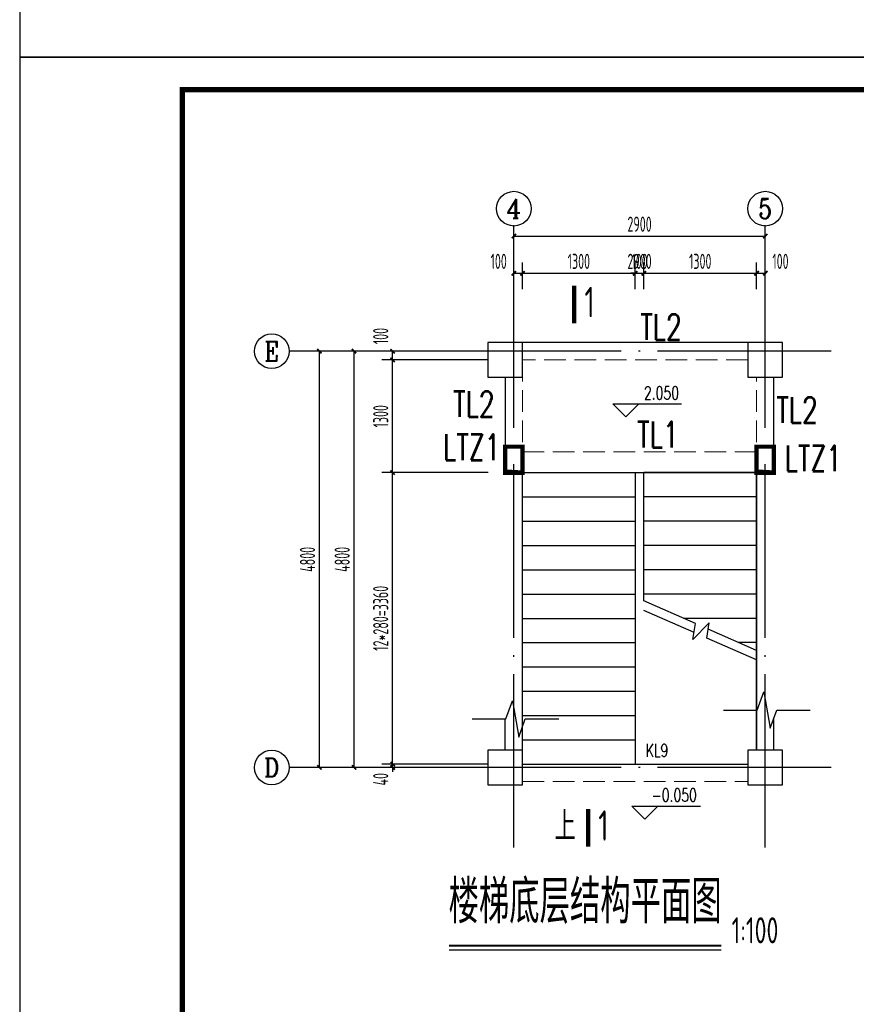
# Model space of a CAD drawing. Extents: x 4550910 to 19796140, y 148416 to 4611575.
# Tile 2 of 49: x 9687688 to 9697338, y 2030211 to 2041563. Entities that reach past the tile are written whole.
import ezdxf
from ezdxf.enums import TextEntityAlignment as Align

# ---------------------------------------------------------------- set-up
doc = ezdxf.new("R2010")
doc.units = 0
doc.header["$LTSCALE"] = 1000
for name, pattern in [('DASH', [0.35, 0.25, -0.1]), ('DASHED', [0.75, 0.5, -0.25]), ('DOTE', [2.4200000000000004, 2, -0.2, 0.02, -0.2])]:
    doc.linetypes.add(name, pattern=pattern)
doc.layers.get('0').update_dxf_attribs({"linetype": 'CONTINUOUS'})
doc.layers.get('Defpoints').update_dxf_attribs({"linetype": 'CONTINUOUS'})
for name, color, linetype in [('AXIS_DIM', 3, 'CONTINUOUS'), ('AXIS_TEXT', 7, 'CONTINUOUS'), ('COLUMN', 1, 'CONTINUOUS'), ('DIM_ELEV', 3, 'CONTINUOUS'), ('DIM_SYMB', 3, 'CONTINUOUS'), ('DOTE', 8, 'DOTE'), ('LATRINE', 6, 'CONTINUOUS'), ('PUB_TEXT', 7, 'CONTINUOUS'), ('STAIR', 2, 'CONTINUOUS'), ('TEXT', 7, 'CONTINUOUS'), ('THICK', 6, 'CONTINUOUS'), ('THIN', 7, 'CONTINUOUS'), ('WALL', 2, 'CONTINUOUS'), ('图框', 7, 'CONTINUOUS')]:
    doc.layers.add(name, color=color, linetype=linetype)
doc.layers.add('BEAM', color=4, linetype='DASHED', lineweight=0)
doc.layers.add('意见', color=6, linetype='CONTINUOUS', plot=False)
doc.styles.add('_TCH_AXIS', font='COMPLEX', dxfattribs={"bigfont": 'GBCBIG'})
doc.styles.add('_TCH_DIM', font='SIMPLEX', dxfattribs={"bigfont": 'GBCBIG'})
doc.styles.add('COMPLEX', font='complex.shx', dxfattribs={"bigfont": 'gbcbig.shx'})
doc.styles.add('DIM_FONT', font='tssdeng2.shx', dxfattribs={"width": 0.6, "bigfont": 'hztxt.shx'})
doc.styles.add('TSSD_Norm', font='Tssdeng.shx', dxfattribs={"bigfont": 'hztxt.shx'})
doc.styles.add('TSSD_Rein', font='Tssdeng.shx', dxfattribs={"width": 0.7, "bigfont": 'hztxt.shx'})
doc.dimstyles.new('_TCH_ARCH&&50', dxfattribs={"dimscale": 0.5, "dimtxt": 350, "dimasz": 100, "dimexe": 250, "dimexo": 300, "dimgap": 100, "dimtad": 1, "dimdec": 0, "dimzin": 0, "dimdsep": 46, "dimtxsty": 'DIM_FONT', "dimblk": 'ARCHTICK', "dimcen": 0.09, "dimclrt": 7, "dimazin": 2, "dimtfac": 1, "dimtdec": 0, "dimtix": 1, "dimtmove": 2, "dimatfit": 3, "dimfxl": 0, "dimtolj": 1, "dimtzin": 0, "dimarcsym": 0})

# ---------------------------------------------------------------- blocks, each defined once
blk = doc.blocks.new('_ArchTick')
at = {"color": 0, "linetype": 'ByBlock', "const_width": 0.4}
blk.add_lwpolyline([(-0.5, -0.5), (0.5, 0.5)], dxfattribs=at)
blk = doc.blocks.new('*D484')
at = {"layer": 'AXIS_DIM', "color": 0, "lineweight": -2, "transparency": 16777216}
for p, q in [((9693089.857632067, 2032980.816146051), (9691864.857632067, 2032980.816146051)), ((9691989.857632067, 2032980.816146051), (9691989.857632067, 2033030.816146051)), ((9691989.857632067, 2032940.816146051), (9691989.857632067, 2032980.816146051)), ((9693089.857632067, 2032940.816146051), (9691864.857632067, 2032940.816146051)), ((9691989.857632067, 2032940.816146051), (9691989.857632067, 2032890.816146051))]:
    blk.add_line(p, q, dxfattribs=at)
at = {"layer": 'Defpoints', "color": 0, "transparency": 16777216}
for p in [(9691989.857632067, 2032980.816146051), (9693239.857632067, 2032980.816146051), (9693239.857632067, 2032940.816146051)]:
    blk.add_point(p, dxfattribs=at)
at = {"layer": 'AXIS_DIM', "color": 0, "lineweight": -2, "transparency": 16777216, "xscale": 50, "yscale": 50, "zscale": 50}
for p, rotation in [((9691989.857632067, 2032980.816146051), 270), ((9691989.857632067, 2032940.816146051), 90)]:
    blk.add_blockref('_ArchTick', p, dxfattribs=dict(at, rotation=rotation))
at = {"layer": 'AXIS_DIM', "color": 7, "transparency": 16777216, "insert": (9691852.357632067, 2032805.816146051), "char_height": 175, "attachment_point": 5, "rotation": 90, "style": 'DIM_FONT'}
blk.add_mtext('\\A1;40', dxfattribs=at)
blk = doc.blocks.new('*D485')
at = {"layer": 'AXIS_DIM', "color": 0, "lineweight": -2, "transparency": 16777216}
for p, q in [((9693089.857632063, 2036340.816146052), (9691864.857632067, 2036340.816146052)), ((9691989.857632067, 2032980.816146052), (9691989.857632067, 2036340.816146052)), ((9693089.857632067, 2032980.816146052), (9691864.857632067, 2032980.816146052))]:
    blk.add_line(p, q, dxfattribs=at)
at = {"layer": 'Defpoints', "color": 0, "transparency": 16777216}
for p in [(9691989.857632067, 2036340.816146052), (9693239.857632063, 2036340.816146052), (9693239.857632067, 2032980.816146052)]:
    blk.add_point(p, dxfattribs=at)
at = {"layer": 'AXIS_DIM', "color": 0, "lineweight": -2, "transparency": 16777216, "xscale": 50, "yscale": 50, "zscale": 50}
for p, rotation in [((9691989.857632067, 2036340.816146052), 90), ((9691989.857632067, 2032980.816146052), 270)]:
    blk.add_blockref('_ArchTick', p, dxfattribs=dict(at, rotation=rotation))
at = {"layer": 'AXIS_DIM', "color": 7, "transparency": 16777216, "insert": (9691852.357632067, 2034660.816146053), "char_height": 175, "attachment_point": 5, "rotation": 90, "style": 'DIM_FONT'}
blk.add_mtext('\\A1;12*280=3360', dxfattribs=at)
blk = doc.blocks.new('*D486')
at = {"layer": 'AXIS_DIM', "color": 0, "lineweight": -2, "transparency": 16777216}
for p, q in [((9693089.857632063, 2037640.816146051), (9691864.857632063, 2037640.816146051)), ((9691989.857632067, 2036340.816146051), (9691989.857632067, 2037640.816146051)), ((9693089.857632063, 2036340.816146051), (9691864.857632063, 2036340.816146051))]:
    blk.add_line(p, q, dxfattribs=at)
at = {"layer": 'Defpoints', "color": 0, "transparency": 16777216}
for p in [(9691989.857632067, 2037640.816146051), (9693239.857632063, 2037640.816146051), (9693239.857632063, 2036340.816146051)]:
    blk.add_point(p, dxfattribs=at)
at = {"layer": 'AXIS_DIM', "color": 0, "lineweight": -2, "transparency": 16777216, "xscale": 50, "yscale": 50, "zscale": 50}
for p, rotation in [((9691989.857632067, 2037640.816146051), 90), ((9691989.857632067, 2036340.816146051), 270)]:
    blk.add_blockref('_ArchTick', p, dxfattribs=dict(at, rotation=rotation))
at = {"layer": 'AXIS_DIM', "color": 7, "transparency": 16777216, "insert": (9691852.357632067, 2036990.816146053), "char_height": 175, "attachment_point": 5, "rotation": 90, "style": 'DIM_FONT'}
blk.add_mtext('\\A1;1300', dxfattribs=at)
blk = doc.blocks.new('*D487')
at = {"layer": 'AXIS_DIM', "color": 0, "lineweight": -2, "transparency": 16777216}
for p, q in [((9693089.857632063, 2037740.816146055), (9691864.857632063, 2037740.816146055)), ((9693089.857632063, 2037640.816146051), (9691864.857632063, 2037640.816146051)), ((9691989.857632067, 2037640.816146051), (9691989.857632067, 2037740.816146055))]:
    blk.add_line(p, q, dxfattribs=at)
at = {"layer": 'Defpoints', "color": 0, "transparency": 16777216}
for p in [(9691989.857632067, 2037740.816146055), (9693239.857632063, 2037740.816146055), (9693239.857632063, 2037640.816146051)]:
    blk.add_point(p, dxfattribs=at)
at = {"layer": 'AXIS_DIM', "color": 0, "lineweight": -2, "transparency": 16777216, "xscale": 50, "yscale": 50, "zscale": 50}
for p, rotation in [((9691989.857632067, 2037740.816146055), 90), ((9691989.857632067, 2037640.816146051), 270)]:
    blk.add_blockref('_ArchTick', p, dxfattribs=dict(at, rotation=rotation))
at = {"layer": 'AXIS_DIM', "color": 7, "transparency": 16777216, "insert": (9691852.357632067, 2037915.816146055), "char_height": 175, "attachment_point": 5, "rotation": 90, "style": 'DIM_FONT'}
blk.add_mtext('\\A1;100', dxfattribs=at)
blk = doc.blocks.new('*D488')
at = {"layer": 'AXIS_DIM', "color": 0, "lineweight": -2, "transparency": 16777216}
for p, q in [((9693388.011704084, 2038456.532202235), (9693388.011704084, 2038764.584987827)), ((9693488.011704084, 2038456.532202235), (9693488.011704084, 2038764.584987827)), ((9693388.011704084, 2038639.584987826), (9693488.011704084, 2038639.584987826))]:
    blk.add_line(p, q, dxfattribs=at)
at = {"layer": 'Defpoints', "color": 0, "transparency": 16777216}
for p in [(9693488.011704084, 2038639.584987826), (9693388.011704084, 2038306.532202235), (9693488.011704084, 2038306.532202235)]:
    blk.add_point(p, dxfattribs=at)
at = {"layer": 'AXIS_DIM', "color": 0, "lineweight": -2, "transparency": 16777216, "xscale": 50, "yscale": 50, "zscale": 50, "rotation": 180}
blk.add_blockref('_ArchTick', (9693388.011704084, 2038639.584987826), dxfattribs=at)
at = {"layer": 'AXIS_DIM', "color": 0, "lineweight": -2, "transparency": 16777216, "xscale": 50, "yscale": 50, "zscale": 50}
blk.add_blockref('_ArchTick', (9693488.011704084, 2038639.584987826), dxfattribs=at)
at = {"layer": 'AXIS_DIM', "color": 7, "transparency": 16777216, "insert": (9693213.011704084, 2038777.084987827), "char_height": 175, "attachment_point": 5, "style": 'DIM_FONT'}
blk.add_mtext('\\A1;100', dxfattribs=at)
blk = doc.blocks.new('*D489')
at = {"layer": 'AXIS_DIM', "color": 0, "lineweight": -2, "transparency": 16777216}
for p, q in [((9693488.011704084, 2038456.532202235), (9693488.011704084, 2038764.584987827)), ((9694788.011704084, 2038456.532202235), (9694788.011704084, 2038764.584987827)), ((9693488.011704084, 2038639.584987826), (9694788.011704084, 2038639.584987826))]:
    blk.add_line(p, q, dxfattribs=at)
at = {"layer": 'Defpoints', "color": 0, "transparency": 16777216}
for p in [(9694788.011704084, 2038639.584987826), (9693488.011704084, 2038306.532202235), (9694788.011704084, 2038306.532202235)]:
    blk.add_point(p, dxfattribs=at)
at = {"layer": 'AXIS_DIM', "color": 0, "lineweight": -2, "transparency": 16777216, "xscale": 50, "yscale": 50, "zscale": 50, "rotation": 180}
blk.add_blockref('_ArchTick', (9693488.011704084, 2038639.584987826), dxfattribs=at)
at = {"layer": 'AXIS_DIM', "color": 0, "lineweight": -2, "transparency": 16777216, "xscale": 50, "yscale": 50, "zscale": 50}
blk.add_blockref('_ArchTick', (9694788.011704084, 2038639.584987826), dxfattribs=at)
at = {"layer": 'AXIS_DIM', "color": 7, "transparency": 16777216, "insert": (9694138.011704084, 2038777.084987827), "char_height": 175, "attachment_point": 5, "style": 'DIM_FONT'}
blk.add_mtext('\\A1;1300', dxfattribs=at)
blk = doc.blocks.new('*D490')
at = {"layer": 'AXIS_DIM', "color": 0, "lineweight": -2, "transparency": 16777216}
for p, q in [((9694788.011704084, 2038456.532202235), (9694788.011704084, 2038764.584987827)), ((9694888.011704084, 2038456.532202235), (9694888.011704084, 2038764.584987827)), ((9694788.011704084, 2038639.584987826), (9694738.011704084, 2038639.584987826)), ((9694788.011704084, 2038639.584987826), (9694888.011704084, 2038639.584987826)), ((9694888.011704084, 2038639.584987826), (9694938.011704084, 2038639.584987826))]:
    blk.add_line(p, q, dxfattribs=at)
at = {"layer": 'Defpoints', "color": 0, "transparency": 16777216}
for p in [(9694888.011704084, 2038639.584987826), (9694788.011704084, 2038306.532202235), (9694888.011704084, 2038306.532202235)]:
    blk.add_point(p, dxfattribs=at)
at = {"layer": 'AXIS_DIM', "color": 0, "lineweight": -2, "transparency": 16777216, "xscale": 50, "yscale": 50, "zscale": 50}
blk.add_blockref('_ArchTick', (9694788.011704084, 2038639.584987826), dxfattribs=at)
at = {"layer": 'AXIS_DIM', "color": 0, "lineweight": -2, "transparency": 16777216, "xscale": 50, "yscale": 50, "zscale": 50, "rotation": 180}
blk.add_blockref('_ArchTick', (9694888.011704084, 2038639.584987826), dxfattribs=at)
at = {"layer": 'AXIS_DIM', "color": 7, "transparency": 16777216, "insert": (9694838.011704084, 2038777.084987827), "char_height": 175, "attachment_point": 5, "style": 'DIM_FONT'}
blk.add_mtext('\\A1;100', dxfattribs=at)
blk = doc.blocks.new('*D491')
at = {"layer": 'AXIS_DIM', "color": 0, "lineweight": -2, "transparency": 16777216}
for p, q in [((9694888.011704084, 2038456.532202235), (9694888.011704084, 2038764.584987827)), ((9696188.011704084, 2038456.532202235), (9696188.011704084, 2038764.584987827)), ((9694888.011704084, 2038639.584987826), (9696188.011704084, 2038639.584987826))]:
    blk.add_line(p, q, dxfattribs=at)
at = {"layer": 'Defpoints', "color": 0, "transparency": 16777216}
for p in [(9696188.011704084, 2038639.584987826), (9694888.011704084, 2038306.532202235), (9696188.011704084, 2038306.532202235)]:
    blk.add_point(p, dxfattribs=at)
at = {"layer": 'AXIS_DIM', "color": 0, "lineweight": -2, "transparency": 16777216, "xscale": 50, "yscale": 50, "zscale": 50, "rotation": 180}
blk.add_blockref('_ArchTick', (9694888.011704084, 2038639.584987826), dxfattribs=at)
at = {"layer": 'AXIS_DIM', "color": 0, "lineweight": -2, "transparency": 16777216, "xscale": 50, "yscale": 50, "zscale": 50}
blk.add_blockref('_ArchTick', (9696188.011704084, 2038639.584987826), dxfattribs=at)
at = {"layer": 'AXIS_DIM', "color": 7, "transparency": 16777216, "insert": (9695538.011704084, 2038777.084987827), "char_height": 175, "attachment_point": 5, "style": 'DIM_FONT'}
blk.add_mtext('\\A1;1300', dxfattribs=at)
blk = doc.blocks.new('*D492')
at = {"layer": 'AXIS_DIM', "color": 0, "lineweight": -2, "transparency": 16777216}
for p, q in [((9696188.011704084, 2038456.532202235), (9696188.011704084, 2038764.584987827)), ((9696288.011704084, 2038456.532202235), (9696288.011704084, 2038764.584987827)), ((9696188.011704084, 2038639.584987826), (9696288.011704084, 2038639.584987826))]:
    blk.add_line(p, q, dxfattribs=at)
at = {"layer": 'Defpoints', "color": 0, "transparency": 16777216}
for p in [(9696288.011704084, 2038639.584987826), (9696188.011704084, 2038306.532202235), (9696288.011704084, 2038306.532202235)]:
    blk.add_point(p, dxfattribs=at)
at = {"layer": 'AXIS_DIM', "color": 0, "lineweight": -2, "transparency": 16777216, "xscale": 50, "yscale": 50, "zscale": 50, "rotation": 180}
blk.add_blockref('_ArchTick', (9696188.011704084, 2038639.584987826), dxfattribs=at)
at = {"layer": 'AXIS_DIM', "color": 0, "lineweight": -2, "transparency": 16777216, "xscale": 50, "yscale": 50, "zscale": 50}
blk.add_blockref('_ArchTick', (9696288.011704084, 2038639.584987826), dxfattribs=at)
at = {"layer": 'AXIS_DIM', "color": 7, "transparency": 16777216, "insert": (9696463.011704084, 2038777.084987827), "char_height": 175, "attachment_point": 5, "style": 'DIM_FONT'}
blk.add_mtext('\\A1;100', dxfattribs=at)
blk = doc.blocks.new('*D499')
at = {"layer": 'AXIS_DIM', "color": 0, "lineweight": -2, "transparency": 16777216}
for p, q in [((9692645.45225098, 2037740.816146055), (9691420.45225098, 2037740.816146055)), ((9691545.45225098, 2032940.816146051), (9691545.45225098, 2037740.816146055)), ((9692645.452250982, 2032940.816146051), (9691420.45225098, 2032940.816146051))]:
    blk.add_line(p, q, dxfattribs=at)
at = {"layer": 'Defpoints', "color": 0, "transparency": 16777216}
for p in [(9691545.45225098, 2037740.816146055), (9692795.45225098, 2037740.816146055), (9692795.45225098, 2032940.816146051)]:
    blk.add_point(p, dxfattribs=at)
at = {"layer": 'AXIS_DIM', "color": 0, "lineweight": -2, "transparency": 16777216, "xscale": 50, "yscale": 50, "zscale": 50}
for p, rotation in [((9691545.45225098, 2037740.816146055), 90), ((9691545.45225098, 2032940.816146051), 270)]:
    blk.add_blockref('_ArchTick', p, dxfattribs=dict(at, rotation=rotation))
at = {"layer": 'AXIS_DIM', "color": 7, "transparency": 16777216, "insert": (9691407.95225098, 2035340.816146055), "char_height": 175, "attachment_point": 5, "rotation": 90, "style": 'DIM_FONT'}
blk.add_mtext('\\A1;4800', dxfattribs=at)
blk = doc.blocks.new('*D500')
at = {"layer": 'AXIS_DIM', "color": 0, "lineweight": -2, "transparency": 16777216}
for p, q in [((9692645.45225098, 2037740.816146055), (9691020.45225098, 2037740.816146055)), ((9691145.45225098, 2032940.816146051), (9691145.45225098, 2037740.816146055)), ((9692645.452250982, 2032940.816146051), (9691020.45225098, 2032940.816146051))]:
    blk.add_line(p, q, dxfattribs=at)
at = {"layer": 'Defpoints', "color": 0, "transparency": 16777216}
for p in [(9691145.45225098, 2037740.816146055), (9692795.45225098, 2037740.816146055), (9692795.45225098, 2032940.816146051)]:
    blk.add_point(p, dxfattribs=at)
at = {"layer": 'AXIS_DIM', "color": 0, "lineweight": -2, "transparency": 16777216, "xscale": 50, "yscale": 50, "zscale": 50}
for p, rotation in [((9691145.45225098, 2037740.816146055), 90), ((9691145.45225098, 2032940.816146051), 270)]:
    blk.add_blockref('_ArchTick', p, dxfattribs=dict(at, rotation=rotation))
at = {"layer": 'AXIS_DIM', "color": 7, "transparency": 16777216, "insert": (9691007.95225098, 2035340.816146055), "char_height": 175, "attachment_point": 5, "rotation": 90, "style": 'DIM_FONT'}
blk.add_mtext('\\A1;4800', dxfattribs=at)
blk = doc.blocks.new('*D501')
at = {"layer": 'AXIS_DIM', "color": 0, "lineweight": -2, "transparency": 16777216}
for p, q in [((9693388.011704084, 2038456.532202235), (9693388.011704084, 2038764.584987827)), ((9696288.011704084, 2038456.532202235), (9696288.011704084, 2038764.584987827)), ((9693388.011704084, 2038639.584987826), (9696288.011704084, 2038639.584987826))]:
    blk.add_line(p, q, dxfattribs=at)
at = {"layer": 'Defpoints', "color": 0, "transparency": 16777216}
for p in [(9696288.011704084, 2038639.584987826), (9693388.011704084, 2038306.532202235), (9696288.011704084, 2038306.532202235)]:
    blk.add_point(p, dxfattribs=at)
at = {"layer": 'AXIS_DIM', "color": 0, "lineweight": -2, "transparency": 16777216, "xscale": 50, "yscale": 50, "zscale": 50, "rotation": 180}
blk.add_blockref('_ArchTick', (9693388.011704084, 2038639.584987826), dxfattribs=at)
at = {"layer": 'AXIS_DIM', "color": 0, "lineweight": -2, "transparency": 16777216, "xscale": 50, "yscale": 50, "zscale": 50}
blk.add_blockref('_ArchTick', (9696288.011704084, 2038639.584987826), dxfattribs=at)
at = {"layer": 'AXIS_DIM', "color": 7, "transparency": 16777216, "insert": (9694838.011704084, 2038777.084987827), "char_height": 175, "attachment_point": 5, "style": 'DIM_FONT'}
blk.add_mtext('\\A1;2900', dxfattribs=at)
blk = doc.blocks.new('*D502')
at = {"layer": 'AXIS_DIM', "color": 0, "lineweight": -2, "transparency": 16777216}
for p, q in [((9693388.011704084, 2038456.532202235), (9693388.011704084, 2039193.152649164)), ((9696288.011704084, 2038456.532202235), (9696288.011704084, 2039193.152649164)), ((9693388.011704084, 2039068.152649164), (9696288.011704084, 2039068.152649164))]:
    blk.add_line(p, q, dxfattribs=at)
at = {"layer": 'Defpoints', "color": 0, "transparency": 16777216}
for p in [(9696288.011704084, 2039068.152649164), (9693388.011704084, 2038306.532202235), (9696288.011704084, 2038306.532202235)]:
    blk.add_point(p, dxfattribs=at)
at = {"layer": 'AXIS_DIM', "color": 0, "lineweight": -2, "transparency": 16777216, "xscale": 50, "yscale": 50, "zscale": 50, "rotation": 180}
blk.add_blockref('_ArchTick', (9693388.011704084, 2039068.152649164), dxfattribs=at)
at = {"layer": 'AXIS_DIM', "color": 0, "lineweight": -2, "transparency": 16777216, "xscale": 50, "yscale": 50, "zscale": 50}
blk.add_blockref('_ArchTick', (9696288.011704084, 2039068.152649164), dxfattribs=at)
at = {"layer": 'AXIS_DIM', "color": 7, "transparency": 16777216, "insert": (9694838.011704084, 2039205.652649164), "char_height": 175, "attachment_point": 5, "style": 'DIM_FONT'}
blk.add_mtext('\\A1;2900', dxfattribs=at)
blk = doc.blocks.new('_AXISO')
blk.add_circle((0, 0), 0.5)
at = {"layer": 'AXIS_TEXT', "style": 'COMPLEX', "width": 1.041666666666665}
blk.add_attdef('A', text='', height=0.56, dxfattribs=at).set_placement((-0.25, -0.28), (0.25, -0.28), align=Align.FIT)

msp = doc.modelspace()

# ---------------------------------------------------------------- linework, layer by layer
at = {"const_width": 50}
for points in [[(9694085.279795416, 2038496.690357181), (9694085.279795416, 2038063.876838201)], [(9694245.019559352, 2032460.647320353), (9694245.019559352, 2032027.833801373)]]:
    msp.add_lwpolyline(points, dxfattribs=at)
for points in [[(9693488.011703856, 2036640.816146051), (9693288.011704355, 2036640.816146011), (9693288.011704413, 2036340.816146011), (9693488.011703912, 2036340.816146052)], [(9696388.011703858, 2036640.816146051), (9696188.011704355, 2036640.816146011), (9696188.011704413, 2036340.816146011), (9696388.011703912, 2036340.816146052)]]:
    msp.add_lwpolyline(points, close=True, dxfattribs=at)
at = {"layer": 'AXIS_DIM'}
for p, q in [((9693388.011704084, 2038306.532202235), (9693388.011704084, 2039184.553000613)), ((9696288.011704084, 2038306.532202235), (9696288.011704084, 2039184.553000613)), ((9692795.45225098, 2037740.816146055), (9690795.45225098, 2037740.816146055)), ((9692795.45225098, 2032940.816146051), (9690795.45225098, 2032940.816146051))]:
    msp.add_line(p, q, dxfattribs=at)
at = {"layer": 'BEAM', "linetype": 'DASH'}
for p, q in [((9696088.011705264, 2037640.81614677), (9693488.011703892, 2037640.816145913)), ((9696088.011705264, 2037640.816146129), (9693488.011704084, 2037640.816146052)), ((9693488.011704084, 2037640.816146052), (9693488.011704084, 2036340.816146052)), ((9693288.011704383, 2036340.816146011), (9693288.01170428, 2037440.816141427)), ((9696188.011704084, 2036340.816146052), (9696188.011703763, 2037440.816151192)), ((9693488.011703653, 2036580.816146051), (9696188.011703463, 2036580.816145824)), ((9693488.011704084, 2032780.816146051), (9696088.011704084, 2032780.816146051))]:
    msp.add_line(p, q, dxfattribs=at)
at = {"layer": 'COLUMN'}
for p, q in [((9693488.011704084, 2037840.816146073), (9693088.011704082, 2037840.816146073)), ((9693088.011704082, 2037840.816146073), (9693088.011704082, 2037440.816146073)), ((9693488.011704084, 2037440.816146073), (9693488.011704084, 2037840.816146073)), ((9696488.01170408, 2037840.816146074), (9696088.011704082, 2037840.816146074)), ((9696088.011704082, 2037840.816146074), (9696088.011704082, 2037440.816146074)), ((9696488.01170408, 2037440.816146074), (9696488.01170408, 2037840.816146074)), ((9693088.011704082, 2037440.816146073), (9693488.011704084, 2037440.816146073)), ((9696088.011704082, 2037440.816146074), (9696488.01170408, 2037440.816146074))]:
    msp.add_line(p, q, dxfattribs=at)
at = {"layer": 'DIM_ELEV'}
for p, q in [((9694681.39032214, 2036982.762248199), (9694531.390322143, 2037132.762248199)), ((9694531.390322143, 2037132.762248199), (9695323.01772922, 2037132.762248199)), ((9694681.39032214, 2036982.762248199), (9694831.39032214, 2037132.762248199)), ((9694900.520344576, 2032345.725293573), (9694750.520344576, 2032495.725293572)), ((9694750.520344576, 2032495.725293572), (9695542.147751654, 2032495.725293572)), ((9694900.520344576, 2032345.725293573), (9695050.520344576, 2032495.725293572))]:
    msp.add_line(p, q, dxfattribs=at)
at = {"layer": 'DIM_SYMB'}
msp.add_lwpolyline([(9694388.01170386, 2032440.816146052, 0, 0, 0), (9694388.01170386, 2034480.816146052, 80.00000000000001, 0, 0), (9694388.01170386, 2034780.816146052, 0, 0, 0)], format="xyseb", dxfattribs=at)
for points in [[(9695807.842189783, 2033603.044112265), (9696194.89723544, 2033603.044112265), (9696271.330984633, 2033813.044112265), (9696345.388316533, 2033393.044112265), (9696419.897235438, 2033603.044112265), (9696806.952281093, 2033603.044112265)], [(9692907.842190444, 2033500.746857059), (9693294.8972361, 2033500.746857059), (9693371.330985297, 2033710.746857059), (9693445.388317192, 2033290.746857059), (9693519.8972361, 2033500.746857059), (9693906.952281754, 2033500.746857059)]]:
    msp.add_lwpolyline(points, dxfattribs=at)
at = {"layer": 'DOTE', "linetype": 'DOTE'}
for p, q in [((9693388.011704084, 2032017.604143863), (9693388.011704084, 2038306.532202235)), ((9696288.011704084, 2032017.604143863), (9696288.011704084, 2038306.532202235)), ((9697046.363393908, 2037740.816146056), (9692795.45225098, 2037740.816146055)), ((9697046.363393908, 2032940.816146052), (9692795.45225098, 2032940.816146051))]:
    msp.add_line(p, q, dxfattribs=at)
at = {"layer": 'LATRINE'}
for p, q in [((9693288.011704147, 2036315.816146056), (9693288.011704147, 2036340.816146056)), ((9696188.011704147, 2036315.816146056), (9696188.011704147, 2036340.816146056))]:
    msp.add_line(p, q, dxfattribs=at)
at = {"layer": 'STAIR'}
for p, q in [((9696188.011712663, 2034380.816151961), (9695981.0974779, 2034380.816151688)), ((9693488.011704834, 2033140.816141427), (9693488.011704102, 2034180.715733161))]:
    msp.add_line(p, q, dxfattribs=at)
at = {"layer": 'THICK', "const_width": 25}
msp.add_lwpolyline([(9692640.883213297, 2030887.028631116), (9695779.823257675, 2030887.028631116)], dxfattribs=at)
at = {"layer": 'THIN'}
msp.add_lwpolyline([(9692640.883213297, 2030837.028631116), (9695779.823257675, 2030837.028631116)], dxfattribs=at)
at = {"layer": 'WALL'}
for p, q in [((9693488.011704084, 2033140.816146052), (9693088.011704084, 2033140.816146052)), ((9693088.011704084, 2033140.816146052), (9693088.011704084, 2032740.816146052)), ((9693488.011704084, 2032740.816146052), (9693488.011704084, 2033140.816146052)), ((9696488.011704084, 2033140.816146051), (9696088.011704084, 2033140.816146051)), ((9696088.011704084, 2033140.816146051), (9696088.011704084, 2032740.816146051)), ((9696488.011704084, 2032740.816146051), (9696488.011704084, 2033140.816146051)), ((9693088.011704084, 2032740.816146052), (9693488.011704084, 2032740.816146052)), ((9696088.011704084, 2032740.816146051), (9696488.011704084, 2032740.816146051))]:
    msp.add_line(p, q, dxfattribs=at)
at = {"layer": '图框', "color": 4}
for points in [[(9729688.269373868, 2070832.555369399), (9687688.269373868, 2070832.555369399), (9687688.269373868, 2041132.555369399), (9729688.269373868, 2041132.555369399)], [(9719188.269373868, 2041132.555369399), (9687688.269373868, 2041132.555369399), (9687688.269373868, 2018857.555369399), (9719188.269373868, 2018857.555369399)]]:
    msp.add_lwpolyline(points, close=True, dxfattribs=at)
at = {"layer": '图框', "color": 4, "const_width": 60}
msp.add_lwpolyline([(9689563.269373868, 2019232.555369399), (9718813.269373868, 2019232.555369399), (9718813.269373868, 2040757.555369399), (9689563.269373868, 2040757.555369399)], close=True, dxfattribs=at)
at = {"layer": '意见'}
for p, q in [((9696088.011705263, 2037840.816146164), (9693488.011705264, 2037840.816146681)), ((9693288.01170428, 2037440.816141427), (9693288.011704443, 2036640.816146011)), ((9696388.011704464, 2036340.816146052), (9696388.011704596, 2037440.816151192)), ((9693488.011703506, 2033140.816141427), (9693488.011702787, 2036640.816146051)), ((9693488.0117041, 2034289.936168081), (9693488.011704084, 2036340.816146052)), ((9693488.011704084, 2036340.816146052), (9694788.011704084, 2036340.816146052)), ((9693488.011704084, 2036340.816146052), (9696188.011704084, 2036340.816146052)), ((9694788.011704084, 2036340.816145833), (9694788.011718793, 2032980.816145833)), ((9696188.011704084, 2036340.816146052), (9694888.011704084, 2036340.816146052)), ((9694888.011710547, 2034860.916566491), (9694888.011704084, 2036340.816146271)), ((9696188.011704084, 2036340.816146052), (9696188.0117041, 2033140.816151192)), ((9696188.011704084, 2033140.816146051), (9696188.011703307, 2036340.816146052)), ((9693488.01170531, 2036060.816140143), (9694788.011705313, 2036060.816145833)), ((9696188.011705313, 2036060.816151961), (9694888.011705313, 2036060.81614627)), ((9693488.011706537, 2035780.816140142), (9694788.011706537, 2035780.816145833)), ((9696188.011706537, 2035780.816151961), (9694888.011706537, 2035780.81614627)), ((9693488.011707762, 2035500.816140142), (9694788.011707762, 2035500.816145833)), ((9696188.011707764, 2035500.816151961), (9694888.011707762, 2035500.81614627)), ((9693488.011708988, 2035220.816140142), (9694788.011708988, 2035220.816145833)), ((9696188.011708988, 2035220.816151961), (9694888.011708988, 2035220.81614627)), ((9693488.011710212, 2034940.816140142), (9694788.011710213, 2034940.816145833)), ((9696188.011710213, 2034940.816151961), (9694888.011710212, 2034940.81614627)), ((9695481.870357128, 2034600.084533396), (9694888.011710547, 2034860.916561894)), ((9695466.189547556, 2034497.751352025), (9694888.011711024, 2034751.696123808)), ((9693488.01171144, 2034660.816140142), (9694788.01171144, 2034660.816145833)), ((9696188.01171144, 2034660.816151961), (9695343.597490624, 2034660.816148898)), ((9695639.450771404, 2034609.895424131), (9695453.582193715, 2034415.475480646)), ((9695453.582193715, 2034415.475480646), (9695481.870357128, 2034600.084533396)), ((9695612.424675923, 2034433.522590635), (9695639.450771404, 2034609.895424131)), ((9696188.011713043, 2034289.936173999), (9695628.105485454, 2034535.855771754)), ((9693488.011712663, 2034380.816140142), (9694788.011712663, 2034380.816145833)), ((9696188.011713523, 2034180.715738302), (9695612.424675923, 2034433.522590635)), ((9693488.01171389, 2034100.816140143), (9694788.011713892, 2034100.816145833)), ((9693488.011715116, 2033820.816140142), (9694788.011715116, 2033820.816145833)), ((9693288.011704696, 2033140.816141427), (9693288.01170466, 2033500.746857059)), ((9693488.011716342, 2033540.816140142), (9694788.011716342, 2033540.816145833)), ((9696388.011704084, 2033140.816146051), (9696388.011704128, 2033513.17619211)), ((9693488.011704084, 2033260.816146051), (9694788.011704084, 2033260.816146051)), ((9693488.011704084, 2032980.816146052), (9696088.011704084, 2032980.816146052))]:
    msp.add_line(p, q, dxfattribs=at)

# ---------------------------------------------------------------- block references
at = {"layer": 'AXIS_DIM'}
ref = msp.add_blockref('_AXISO', (9693388.011704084, 2039384.553000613), dxfattribs=dict(at, xscale=400, yscale=400, zscale=400))
ref.add_attrib('A', '4', dxfattribs={"layer": 'AXIS_TEXT', "height": 222.7208816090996, "style": '_TCH_AXIS'}).set_placement((9693303.165653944, 2039273.192559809), (9693472.85775422, 2039273.192559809), align=Align.FIT)
ref = msp.add_blockref('_AXISO', (9696288.011704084, 2039384.553000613), dxfattribs=dict(at, xscale=400, yscale=400, zscale=400))
ref.add_attrib('A', '5', dxfattribs={"layer": 'AXIS_TEXT', "height": 232.9740824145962, "style": '_TCH_AXIS'}).set_placement((9696210.353676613, 2039268.065959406), (9696365.669731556, 2039268.065959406), align=Align.FIT)
ref = msp.add_blockref('_AXISO', (9690595.45225098, 2037740.816146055), dxfattribs=dict(at, xscale=400, yscale=400, zscale=400))
ref.add_attrib('A', 'E', dxfattribs={"layer": 'AXIS_TEXT', "height": 222.7208816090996, "style": '_TCH_AXIS'}).set_placement((9690510.606200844, 2037629.45570525), (9690680.298301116, 2037629.45570525), align=Align.FIT)
ref = msp.add_blockref('_AXISO', (9690595.45225098, 2032940.816146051), dxfattribs=dict(at, xscale=400, yscale=400, zscale=400))
ref.add_attrib('A', 'D', dxfattribs={"layer": 'AXIS_TEXT', "height": 217.628563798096, "style": '_TCH_AXIS'}).set_placement((9690507.364498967, 2032832.001864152), (9690683.540002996, 2032832.001864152), align=Align.FIT)

# ---------------------------------------------------------------- texts
at = {"layer": 'PUB_TEXT', "style": '_TCH_DIM'}
for s, height, width, p in [('TL2', 297.5, 0.7058823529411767, (9694846.897518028, 2037870.311253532)), ('2.050', 148.75, 0.7058823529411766, (9694888.01772922, 2037185.262248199)), ('TL2', 297.5, 0.7058823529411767, (9692687.40295054, 2036982.712133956)), ('TL2', 297.5, 0.7058823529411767, (9696415.532745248, 2036913.62701211)), ('TL1', 297.5, 0.7058823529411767, (9694810.736204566, 2036632.007405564)), ('LTZ1', 297.5, 0.7058823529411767, (9692572.45118364, 2036485.613169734)), ('LTZ1', 297.5, 0.7058823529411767, (9696511.903120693, 2036357.610500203)), ('KL9', 148.75, 0.7058823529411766, (9694908.23096741, 2033063.217733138)), ('-0.050', 148.75, 0.7058823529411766, (9694977.147751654, 2032548.225293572))]:
    msp.add_text(s, height=height, dxfattribs=dict(at, width=width)).set_placement(p)
msp.add_text('上', height=337.5886524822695, dxfattribs=at).set_placement((9693858.206819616, 2032095.915024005))
at = {"layer": 'TEXT', "style": 'TSSD_Rein', "width": 0.7}
for p in [(9694202.785944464, 2038132.86934491), (9694362.525708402, 2032096.826308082)]:
    msp.add_text('1', height=350, dxfattribs=at).set_placement(p)
at = {"layer": 'TEXT', "style": 'TSSD_Norm', "width": 0.699999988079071}
for s, height, p in [('楼梯底层结构平面图', 500, (9692635.0217657, 2030993.148139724)), ('1:100', 300, (9695899.293599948, 2030823.727449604))]:
    msp.add_text(s, height=height, dxfattribs=at).set_placement(p, align=Align.BOTTOM_LEFT)

# ---------------------------------------------------------------- dimensions: what is measured, and where the dimension line sits
at = {"layer": 'AXIS_DIM'}
for p1, p2, distance, picture, middle in [((9693388.011704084, 2038306.532202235), (9696288.011704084, 2038306.532202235), 761.6204469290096, '*D502', (9694838.011704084, 2039205.652649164)), ((9693388.011704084, 2038306.532202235), (9696288.011704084, 2038306.532202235), 333.0527855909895, '*D501', (9694838.011704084, 2038777.084987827)), ((9693488.011704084, 2038306.532202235), (9694788.011704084, 2038306.532202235), 333.0527855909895, '*D489', (9694138.011704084, 2038777.084987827)), ((9694788.011704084, 2038306.532202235), (9694888.011704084, 2038306.532202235), 333.0527855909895, '*D490', (9694838.011704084, 2038777.084987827)), ((9694888.011704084, 2038306.532202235), (9696188.011704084, 2038306.532202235), 333.0527855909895, '*D491', (9695538.011704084, 2038777.084987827)), ((9692795.45225098, 2032940.816146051), (9692795.45225098, 2037740.816146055), 1650, '*D500', (9691007.95225098, 2035340.816146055)), ((9692795.45225098, 2032940.816146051), (9692795.45225098, 2037740.816146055), 1250, '*D499', (9691407.95225098, 2035340.816146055)), ((9693239.857632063, 2036340.816146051), (9693239.857632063, 2037640.816146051), 1249.9999999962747, '*D486', (9691852.357632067, 2036990.816146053))]:
    dim = msp.add_aligned_dim(p1=p1, p2=p2, distance=distance, dimstyle='_TCH_ARCH&&50', dxfattribs=at)
    dim.commit()
    dim.dimension.update_dxf_attribs({"geometry": picture, "text_midpoint": middle})
for base, p1, p2, angle, picture, middle in [((9693488.011704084, 2038639.584987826), (9693388.011704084, 2038306.532202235), (9693488.011704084, 2038306.532202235), 0, '*D488', (9693213.011704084, 2038777.084987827)), ((9696288.011704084, 2038639.584987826), (9696188.011704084, 2038306.532202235), (9696288.011704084, 2038306.532202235), 0, '*D492', (9696463.011704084, 2038777.084987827)), ((9691989.857632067, 2037740.816146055), (9693239.857632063, 2037640.816146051), (9693239.857632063, 2037740.816146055), 90, '*D487', (9691852.357632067, 2037915.816146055)), ((9691989.857632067, 2032980.816146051), (9693239.857632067, 2032940.816146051), (9693239.857632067, 2032980.816146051), 90, '*D484', (9691852.357632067, 2032805.816146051))]:
    dim = msp.add_linear_dim(base=base, p1=p1, p2=p2, angle=angle, dimstyle='_TCH_ARCH&&50', dxfattribs=at)
    dim.commit()
    dim.dimension.update_dxf_attribs({"geometry": picture, "text_midpoint": middle, "dimtype": 129})
dim = msp.add_aligned_dim(p1=(9693239.857632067, 2032980.816146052), p2=(9693239.857632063, 2036340.816146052), distance=1249.9999999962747, text='12*280=3360', dimstyle='_TCH_ARCH&&50', dxfattribs=at)
dim.commit()
dim.dimension.update_dxf_attribs({"geometry": '*D485', "text_midpoint": (9691852.357632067, 2034660.816146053)})

doc.saveas('drawing.dxf')
